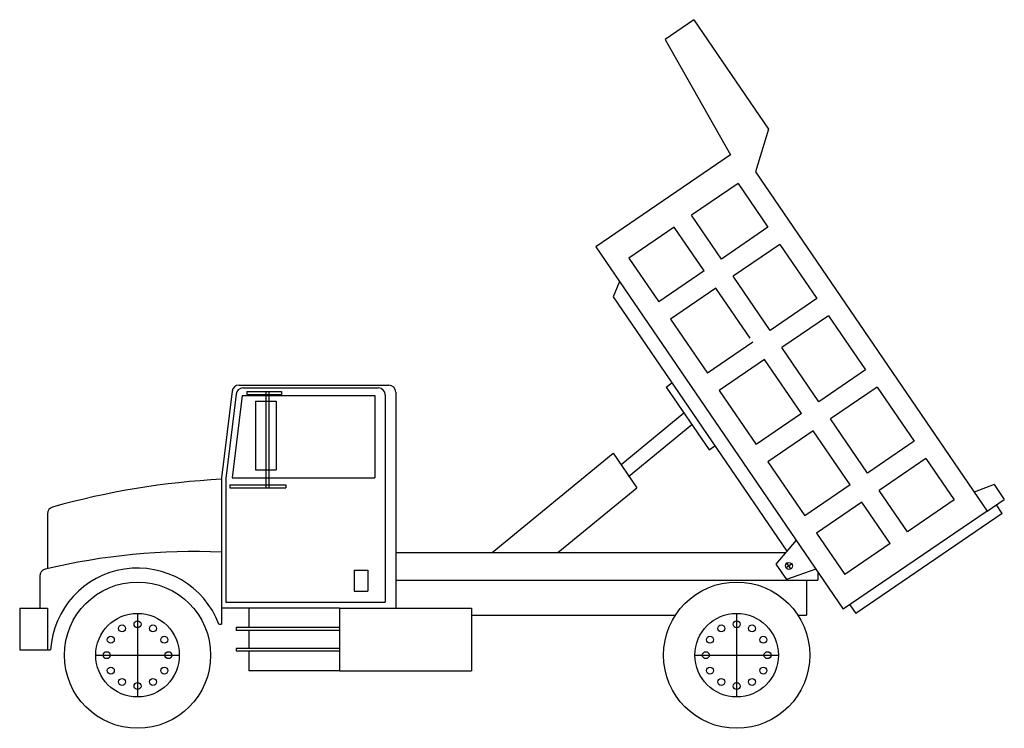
# Model space of a CAD drawing. Extents: x 205.06 to 212.13, y -69.12 to -64.03.
import ezdxf

# ---------------------------------------------------------------- set-up
doc = ezdxf.new("R2010")
doc.units = 0
doc.header["$MEASUREMENT"] = 0
doc.layers.get('0').update_dxf_attribs({"color": 1, "linetype": 'CONTINUOUS'})

msp = doc.modelspace()

# ---------------------------------------------------------------- linework, layer by layer
for p, q in [((209.9014, -64.0304), (209.695, -64.1714)), ((209.9014, -64.0304), (210.4371, -64.815)), ((209.695, -64.1714), (210.1647, -65.0009)), ((210.4371, -64.815), (210.344, -65.122)), ((210.1647, -65.0009), (209.1982, -65.6607)), ((210.344, -65.122), (212.0066, -67.5576)), ((210.2195, -65.2057), (209.8846, -65.4343)), ((210.2195, -65.2057), (210.4338, -65.5197)), ((210.0989, -65.7482), (209.8846, -65.4343)), ((209.7607, -65.5189), (209.4349, -65.7414)), ((209.9751, -65.8328), (209.7607, -65.5189)), ((210.4338, -65.5197), (210.0989, -65.7482)), ((209.1982, -65.6607), (210.9742, -68.2623)), ((210.5184, -65.6435), (210.1835, -65.8721)), ((210.5184, -65.6435), (210.7833, -66.0317)), ((209.4349, -65.7414), (209.6492, -66.0553)), ((209.9751, -65.8328), (209.6492, -66.0553)), ((210.4485, -66.2603), (210.1835, -65.8721)), ((209.3673, -65.9084), (209.3222, -66.0198)), ((210.0596, -65.9567), (209.7337, -66.1792)), ((210.3048, -66.3159), (210.0596, -65.9567)), ((209.3222, -66.0198), (210.5688, -67.8457)), ((210.7833, -66.0317), (210.4485, -66.2603)), ((210.8679, -66.1556), (210.5331, -66.3842)), ((210.8679, -66.1556), (211.1329, -66.5438)), ((209.7337, -66.1792), (209.9987, -66.5673)), ((210.3246, -66.3449), (209.9987, -66.5673)), ((210.7981, -66.7724), (210.5331, -66.3842)), ((210.4092, -66.4688), (210.0833, -66.6912)), ((210.6742, -66.8569), (210.4092, -66.4688)), ((211.1329, -66.5438), (210.7981, -66.7724)), ((206.6361, -66.6533), (207.7109, -66.6533)), ((209.7036, -66.6671), (209.7438, -66.6373)), ((206.5865, -66.6972), (206.5109, -67.3185)), ((206.6142, -66.7176), (206.5407, -67.3222)), ((206.6583, -66.7283), (206.5865, -67.3185)), ((206.6583, -66.7283), (207.6109, -66.7283)), ((206.6639, -66.6737), (207.6359, -66.6737)), ((206.6925, -66.6995), (206.6925, -66.7195)), ((206.6925, -66.6995), (206.9397, -66.6995)), ((206.6925, -66.7195), (206.9397, -66.7195)), ((206.8288, -66.6995), (206.8288, -67.39)), ((206.8488, -66.6995), (206.8488, -67.39)), ((206.9397, -66.6995), (206.9397, -66.7195)), ((207.6109, -66.7283), (207.6109, -67.3185)), ((207.6859, -66.7237), (207.6859, -68.2106)), ((207.7609, -66.7033), (207.7609, -68.2533)), ((209.7036, -66.6671), (210.0116, -67.1183)), ((210.0833, -66.6912), (210.3483, -67.0794)), ((211.2175, -66.6677), (210.8826, -66.8963)), ((211.2175, -66.6677), (211.4825, -67.0558)), ((206.7535, -66.7687), (206.7535, -67.2612)), ((206.7535, -66.7687), (206.9035, -66.7687)), ((206.9035, -66.7687), (206.9035, -67.2612)), ((209.3797, -67.222), (209.83, -66.8523)), ((210.6742, -66.8569), (210.3483, -67.0794)), ((209.4327, -67.3079), (209.8866, -66.9352)), ((211.1476, -67.2844), (210.8826, -66.8963)), ((210.7588, -66.9808), (210.4329, -67.2033)), ((211.0238, -67.369), (210.7588, -66.9808)), ((210.0116, -67.1183), (210.0518, -67.0885)), ((211.4825, -67.0558), (211.1476, -67.2844)), ((208.453, -67.8533), (209.3215, -67.1404)), ((209.3215, -67.1404), (209.4909, -67.3894)), ((210.4329, -67.2033), (210.6979, -67.5915)), ((211.5671, -67.1797), (211.2322, -67.4083)), ((211.5671, -67.1797), (211.77, -67.4769)), ((206.7535, -67.2612), (206.9035, -67.2612)), ((206.5109, -67.3185), (206.5109, -68.3695)), ((206.5407, -67.3222), (206.5407, -68.2106)), ((206.5701, -67.37), (206.9709, -67.37)), ((206.5701, -67.37), (206.5701, -67.39)), ((206.5865, -67.3185), (207.6109, -67.3185)), ((206.9709, -67.37), (206.9709, -67.39)), ((211.0238, -67.369), (210.6979, -67.5915)), ((212.0576, -67.3662), (211.9138, -67.4216)), ((212.0576, -67.3662), (212.1305, -67.473)), ((206.5701, -67.39), (206.9709, -67.39)), ((208.9259, -67.8533), (209.4909, -67.3894)), ((211.4351, -67.7055), (211.2322, -67.4083)), ((211.1083, -67.4929), (210.7824, -67.7153)), ((211.3112, -67.7901), (211.1083, -67.4929)), ((211.77, -67.4769), (211.4351, -67.7055)), ((212.0066, -67.5576), (212.1305, -67.473)), ((212.1162, -67.5735), (212.0739, -67.5116)), ((205.2609, -67.577), (205.2609, -67.9705)), ((212.0066, -67.5576), (210.9742, -68.2623)), ((212.1162, -67.5735), (211.0645, -68.2915)), ((210.7824, -67.7153), (210.9854, -68.0126)), ((210.6359, -67.7668), (210.4906, -67.9376)), ((211.3112, -67.7901), (210.9854, -68.0126)), ((207.7609, -67.8533), (210.5624, -67.8533)), ((210.4906, -67.9376), (210.5659, -68.0479)), ((210.6029, -67.9371), (210.5633, -67.9641)), ((210.5966, -67.9706), (210.5669, -67.9271)), ((207.4614, -67.9812), (207.4614, -68.1312)), ((207.4614, -67.9812), (207.5614, -67.9812)), ((207.5614, -67.9812), (207.5614, -68.1312)), ((210.7769, -67.9733), (210.5659, -68.0479)), ((210.7917, -67.995), (210.7917, -68.0533)), ((205.2046, -68.0234), (205.2046, -68.2533)), ((207.7609, -68.0533), (210.7917, -68.0533)), ((210.7109, -68.0533), (210.7109, -68.3033)), ((207.4614, -68.1312), (207.5614, -68.1312)), ((206.5407, -68.2106), (207.6859, -68.2106)), ((205.0609, -68.2533), (205.2609, -68.2533)), ((205.0609, -68.2533), (205.0609, -68.5533)), ((205.2609, -68.2533), (205.2609, -68.5533)), ((205.907, -68.2913), (205.907, -68.8913)), ((207.356, -68.2533), (206.5109, -68.2533)), ((206.7064, -68.2533), (206.7064, -68.3933)), ((207.356, -68.2533), (208.306, -68.2533)), ((207.356, -68.2533), (207.356, -68.7033)), ((208.306, -68.2533), (208.306, -68.7033)), ((210.2088, -68.2913), (210.2088, -68.8913)), ((211.0223, -68.2295), (211.0645, -68.2915)), ((208.306, -68.3033), (209.7699, -68.3033)), ((210.6478, -68.3033), (210.7109, -68.3033)), ((206.4914, -68.3695), (206.5109, -68.3695)), ((207.356, -68.3933), (206.616, -68.3933)), ((206.616, -68.3933), (206.616, -68.4133)), ((207.356, -68.4133), (206.616, -68.4133)), ((206.7064, -68.4133), (206.7064, -68.5433)), ((205.0609, -68.5533), (205.2832, -68.5533)), ((207.356, -68.5433), (206.616, -68.5433)), ((206.616, -68.5433), (206.616, -68.5633)), ((207.356, -68.5633), (206.616, -68.5633)), ((206.7064, -68.5633), (206.7064, -68.7033)), ((205.607, -68.5913), (206.207, -68.5913)), ((209.9088, -68.5913), (210.5088, -68.5913)), ((207.356, -68.7033), (206.7064, -68.7033)), ((207.356, -68.7033), (208.306, -68.7033))]:
    msp.add_line(p, q)
for centre, radius in [((210.5844, -67.9506), 0.025), ((205.907, -68.5913), 0.525), ((210.2088, -68.5913), 0.525), ((205.907, -68.5913), 0.3), ((210.2088, -68.5913), 0.3), ((205.907, -68.3696), 0.025), ((210.2088, -68.3696), 0.025), ((205.7962, -68.3993), 0.025), ((206.0179, -68.3993), 0.025), ((210.098, -68.3993), 0.025), ((210.3196, -68.3993), 0.025), ((205.7151, -68.4804), 0.025), ((206.099, -68.4804), 0.025), ((210.0169, -68.4804), 0.025), ((210.4008, -68.4804), 0.025), ((205.6854, -68.5913), 0.025), ((206.1287, -68.5913), 0.025), ((209.9872, -68.5913), 0.025), ((210.4305, -68.5913), 0.025), ((205.7151, -68.7021), 0.025), ((206.099, -68.7021), 0.025), ((210.0169, -68.7021), 0.025), ((210.4008, -68.7021), 0.025), ((205.7962, -68.7832), 0.025), ((206.0179, -68.7832), 0.025), ((210.098, -68.7832), 0.025), ((210.3196, -68.7832), 0.025), ((205.907, -68.8129), 0.025), ((210.2088, -68.8129), 0.025)]:
    msp.add_circle(centre, radius)
for centre, radius, start, end in [((206.6361, -66.7033), 0.05, 90, 173.06833), ((207.7109, -66.7033), 0.05, 0, 90), ((206.6639, -66.7237), 0.05, 90, 173.06833), ((207.6359, -66.7237), 0.05, 0, 90), ((206.7899, -72.813), 5.4909, 92.91188, 105.77255), ((205.3109, -67.577), 0.05, 105.77255, 180), ((206.314, -72.4387), 4.5906, 87.54067, 103.49122), ((205.2546, -68.0234), 0.05, 103.49122, 180), ((205.907, -68.5913), 0.625, 20.77752, 176.51552)]:
    msp.add_arc(centre, radius, start, end)

doc.saveas('drawing.dxf')
